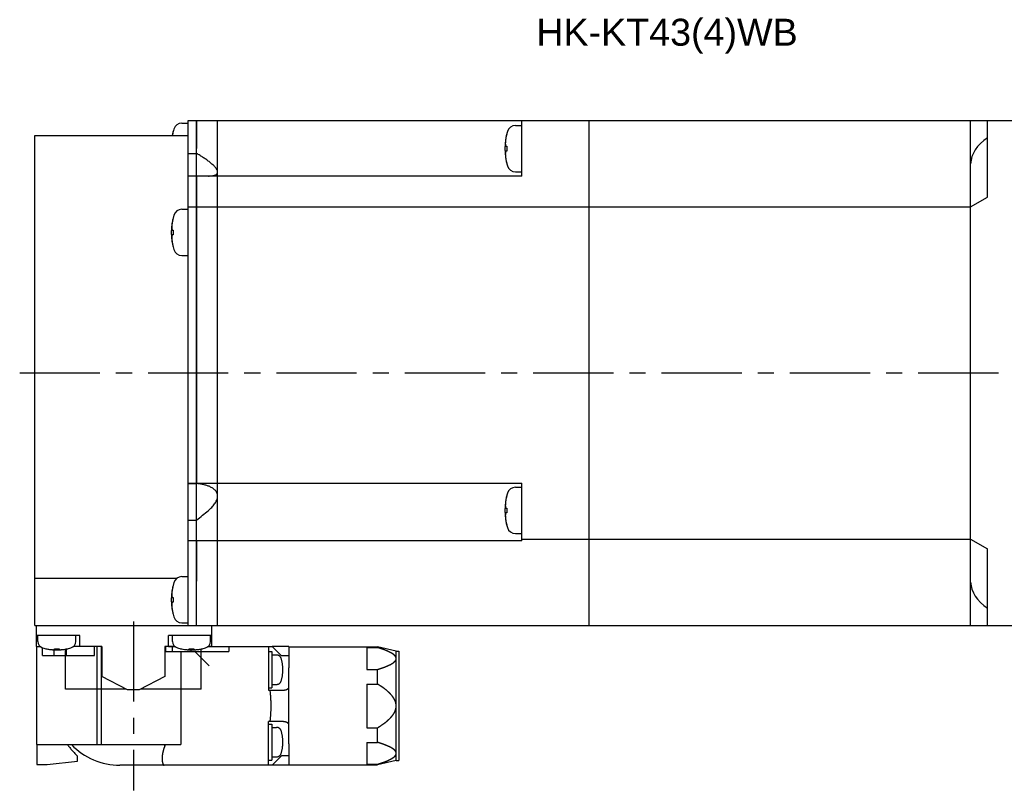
# Model space of a CAD drawing. Header units: millimetres. Extents: x 49 to 413, y 202 to 294.
# Tile 2 of 3: x 156 to 273, y 202 to 294. Entities that reach past the tile are written whole.
import ezdxf

# ---------------------------------------------------------------- set-up
doc = ezdxf.new("R2010")
doc.units = ezdxf.units.MM
doc.linetypes.add('CENTER', pattern=[50.8, 31.75, -6.35, 6.35, -6.35])
doc.linetypes.add('PHANTOM', pattern=[63.5, 31.75, -6.35, 6.35, -6.35, 6.35, -6.35])
for name, color, linetype in [('CTR', 2, 'CENTER'), ('PHANTOM', 3, 'PHANTOM'), ('TEXT', 5, 'Continuous')]:
    doc.layers.add(name, color=color, linetype=linetype)
doc.styles.get("Standard").update_dxf_attribs({"font": 'arial.ttf'})

msp = doc.modelspace()

# ---------------------------------------------------------------- linework, layer by layer
for p, q in [((176.2, 222), (176.2, 282)), ((176.2, 282), (179.7, 282)), ((177.2, 282), (177.2, 278.65)), ((177.2, 222), (177.2, 282)), ((179.7, 227.25), (179.7, 282)), ((179.7, 282), (223.8, 282)), ((215.8, 275.4), (215.8, 282)), ((223.8, 222), (223.8, 282)), ((223.8, 282), (278.1, 282)), ((269.1, 222), (269.1, 282)), ((271.1, 272.9), (271.1, 282)), ((174.42, 280.69), (174.42, 280.67)), ((175.46, 281.69), (176.2, 281.69)), ((215.06, 281.4), (215.8, 281.4)), ((158, 222), (158, 280.2)), ((158, 280.2), (176.2, 280.2)), ((214.02, 280.4), (214.02, 280.37)), ((179.7, 275.4), (179.7, 278.65)), ((213.9, 278.93), (214.02, 278.93)), ((214.02, 278.37), (213.9, 278.37)), ((214.02, 278.93), (214.02, 278.37)), ((176.2, 278.08), (177.2, 278.08)), ((214.02, 276.92), (214.02, 276.9)), ((215.06, 275.9), (215.8, 275.9)), ((179.7, 275.4), (176.2, 275.4)), ((177.2, 275.4), (177.2, 238.92)), ((215.8, 275.4), (179.7, 275.4)), ((269.1, 271.75), (271.1, 272.9)), ((175.46, 271.45), (176.2, 271.45)), ((176.2, 271.75), (269.1, 271.75)), ((174.42, 270.45), (174.42, 270.43)), ((174.3, 268.98), (174.42, 268.98)), ((174.42, 268.98), (174.42, 268.42)), ((174.42, 268.42), (174.3, 268.42)), ((174.42, 266.98), (174.42, 266.95)), ((175.46, 265.95), (176.2, 265.95)), ((176.2, 238.92), (179.7, 238.92)), ((176.2, 238.87), (177.2, 238.87)), ((179.7, 235.67), (179.7, 238.92)), ((179.7, 238.92), (215.8, 238.92)), ((215.8, 232.06), (215.8, 238.92)), ((214.02, 237.42), (214.02, 237.4)), ((215.06, 238.42), (215.8, 238.42)), ((213.9, 235.95), (214.02, 235.95)), ((214.02, 235.39), (213.9, 235.39)), ((214.02, 235.95), (214.02, 235.39)), ((176.2, 234.53), (177.2, 234.53)), ((214.02, 233.94), (214.02, 233.92)), ((215.06, 232.92), (215.8, 232.92)), ((179.7, 232.06), (176.2, 232.06)), ((177.2, 232.06), (177.2, 227.25)), ((215.8, 232.06), (179.7, 232.06)), ((215.8, 232.25), (223.8, 232.25)), ((223.8, 232.25), (269.1, 232.25)), ((269.1, 232.25), (271.1, 231.1)), ((271.1, 222), (271.1, 231.1)), ((158, 227.63), (174.9, 227.63)), ((174.42, 226.81), (174.42, 226.79)), ((175.46, 227.81), (176.2, 227.81)), ((179.7, 222), (179.7, 227.25)), ((174.3, 225.34), (174.42, 225.34)), ((174.42, 224.78), (174.3, 224.78)), ((174.42, 225.34), (174.42, 224.78)), ((174.42, 223.33), (174.42, 223.31)), ((175.46, 222.31), (176.2, 222.31)), ((158, 222), (278.1, 222)), ((158.2, 219.5), (158.2, 222)), ((179, 219.5), (179, 222)), ((163.35, 220.8), (158.2, 220.8)), ((158.35, 220.11), (158.35, 220.8)), ((162.85, 220.11), (162.85, 220.8)), ((163.35, 219.5), (163.35, 220.8)), ((173.85, 219.5), (173.85, 220.8)), ((179, 220.8), (173.85, 220.8)), ((174.35, 220.11), (174.35, 220.8)), ((178.85, 220.11), (178.85, 220.8)), ((158.2, 219.5), (158.63, 219.5)), ((159.3, 219.24), (159.33, 219.24)), ((160.32, 219.15), (160.32, 219.24)), ((160.32, 219.24), (160.88, 219.24)), ((160.88, 219.24), (160.88, 219.15)), ((161.65, 214.45), (161.65, 219.2)), ((161.87, 219.24), (161.9, 219.24)), ((165.95, 219.5), (162.57, 219.5)), ((165.95, 219.5), (165.95, 215.96)), ((173.45, 219.5), (173.45, 215.96)), ((174.63, 219.5), (173.45, 219.5)), ((175.3, 219.24), (175.33, 219.24)), ((176.32, 219.15), (176.32, 219.24)), ((176.32, 219.24), (176.88, 219.24)), ((176.88, 219.24), (176.88, 219.15)), ((177.75, 214.45), (177.75, 219.21)), ((177.87, 219.24), (177.9, 219.24)), ((179, 219.5), (178.57, 219.5)), ((169.01, 214.35), (165.95, 215.96)), ((173.45, 215.96), (170.39, 214.35)), ((168.82, 214.45), (161.65, 214.45)), ((170.39, 214.35), (169.01, 214.35)), ((177.75, 214.45), (170.58, 214.45))]:
    msp.add_line(p, q)
for centre, radius, start, end in [((181.2, 278.94), 7, 163.0422, 169.6373), ((181.2, 278.94), 6.99, 165.7013, 169.6351), ((175.46, 280.69), 1, 90, 163.0422), ((220.8, 278.65), 7, 163.0422, 196.9578), ((215.06, 280.4), 1, 90, 163.0422), ((220.8, 278.65), 6.99, 165.7013, 170.3879), ((220.8, 278.65), 6.99, 189.6121, 194.2987), ((215.06, 276.9), 1, 196.9578, 270), ((175.46, 270.45), 1, 90, 163.0422), ((181.2, 268.7), 7, 163.0422, 196.9578), ((181.2, 268.7), 6.99, 165.7013, 170.3879), ((181.2, 268.7), 6.99, 189.6121, 194.2987), ((175.46, 266.95), 1, 196.9578, 270), ((220.8, 235.67), 7, 163.0422, 196.9578), ((220.8, 235.67), 6.99, 165.7013, 170.3879), ((215.06, 237.42), 1, 90, 163.0422), ((125.48, 299.04), 82.69, 308.719, 309.9705), ((220.8, 235.67), 6.99, 189.6121, 194.2987), ((215.06, 233.92), 1, 196.9578, 270), ((181.2, 225.06), 7, 163.0422, 196.9578), ((175.46, 226.81), 1, 90, 163.0422), ((181.2, 225.06), 6.99, 165.7013, 170.3879), ((181.2, 225.06), 6.99, 189.6121, 194.2987), ((175.46, 223.31), 1, 196.9578, 270), ((159.15, 220.11), 0.8, 180, 253.8086), ((162.05, 220.11), 0.8, 286.1914, 0), ((175.15, 220.11), 0.8, 180, 253.8086), ((178.05, 220.11), 0.8, 286.1914, 0), ((160.6, 225.1), 6, 253.8086, 286.1914), ((160.6, 225.1), 5.99, 257.7714, 263.1989), ((160.6, 225.1), 5.99, 276.8011, 282.2286), ((176.6, 225.1), 6, 253.8086, 286.1914), ((176.6, 225.1), 5.99, 257.7714, 263.1989), ((176.6, 225.1), 5.99, 276.8011, 282.2286)]:
    msp.add_arc(centre, radius, start, end)
for centre, start_param, end_param in [((277.76, 276.75), 2.44777, 3.119119), ((277.76, 227.25), -3.119119, -2.44777)]:
    msp.add_ellipse(centre, major_axis=(8.66, 0), ratio=0.57735, start_param=start_param, end_param=end_param)
for points, knots in [([(213.9, 279.81), (213.9, 279.79), (213.9, 279.76), (213.89, 279.72), (213.89, 279.7), (213.89, 279.69), (213.89, 279.67), (213.88, 279.66), (213.88, 279.65), (213.88, 279.64), (213.88, 279.64), (213.88, 279.63), (213.88, 279.62), (213.88, 279.6), (213.88, 279.58), (213.87, 279.56), (213.87, 279.55), (213.87, 279.55), (213.87, 279.54), (213.87, 279.54), (213.87, 279.53), (213.87, 279.52), (213.87, 279.51), (213.87, 279.49), (213.87, 279.48), (213.87, 279.47), (213.86, 279.46), (213.86, 279.46), (213.86, 279.45), (213.86, 279.44), (213.86, 279.42), (213.86, 279.4), (213.86, 279.39), (213.86, 279.37), (213.86, 279.35), (213.86, 279.31), (213.85, 279.28), (213.85, 279.25)], [0, 0, 0, 0, 0.125, 0.1875, 0.21875, 0.25, 0.28125, 0.3125, 0.328125, 0.335938, 0.34375, 0.359375, 0.375, 0.40625, 0.4375, 0.46875, 0.484375, 0.492188, 0.5, 0.507812, 0.515625, 0.53125, 0.5625, 0.59375, 0.625, 0.640625, 0.65625, 0.664062, 0.671875, 0.6875, 0.71875, 0.75, 0.78125, 0.8125, 0.84375, 0.875, 1, 1, 1, 1]), ([(213.85, 279.25), (213.85, 279.24), (213.85, 279.22), (213.86, 279.2), (213.86, 279.18), (213.86, 279.17), (213.86, 279.16), (213.86, 279.16), (213.86, 279.15), (213.86, 279.15), (213.86, 279.14), (213.86, 279.14), (213.86, 279.13), (213.87, 279.12), (213.87, 279.11), (213.87, 279.1), (213.87, 279.09), (213.87, 279.09), (213.87, 279.08), (213.87, 279.07), (213.87, 279.07), (213.88, 279.06), (213.88, 279.05), (213.88, 279.05), (213.88, 279.04), (213.88, 279.04), (213.88, 279.03), (213.88, 279.03), (213.88, 279.01), (213.89, 278.99), (213.9, 278.96), (213.9, 278.94), (213.9, 278.93)], [0, 0, 0, 0, 0.125, 0.1875, 0.25, 0.28125, 0.3125, 0.328125, 0.335938, 0.34375, 0.359375, 0.375, 0.40625, 0.4375, 0.46875, 0.484375, 0.5, 0.515625, 0.53125, 0.5625, 0.59375, 0.625, 0.640625, 0.65625, 0.664062, 0.671875, 0.6875, 0.71875, 0.75, 0.8125, 0.875, 1, 1, 1, 1]), ([(213.9, 278.37), (213.9, 278.35), (213.9, 278.33), (213.89, 278.31), (213.89, 278.3), (213.89, 278.28), (213.88, 278.28), (213.88, 278.27), (213.88, 278.27), (213.88, 278.26), (213.88, 278.26), (213.88, 278.25), (213.88, 278.24), (213.88, 278.23), (213.87, 278.22), (213.87, 278.21), (213.87, 278.21), (213.87, 278.2), (213.87, 278.2), (213.87, 278.19), (213.87, 278.18), (213.87, 278.17), (213.87, 278.17), (213.86, 278.16), (213.86, 278.16), (213.86, 278.16), (213.86, 278.15), (213.86, 278.14), (213.86, 278.13), (213.86, 278.11), (213.86, 278.08), (213.85, 278.06), (213.85, 278.04)], [0, 0, 0, 0, 0.125, 0.1875, 0.25, 0.28125, 0.3125, 0.328125, 0.335938, 0.34375, 0.359375, 0.375, 0.40625, 0.4375, 0.46875, 0.484375, 0.5, 0.515625, 0.53125, 0.5625, 0.59375, 0.625, 0.640625, 0.65625, 0.664062, 0.671875, 0.6875, 0.71875, 0.75, 0.8125, 0.875, 1, 1, 1, 1]), ([(179.7, 275.87), (179.7, 275.92), (179.69, 275.99), (179.65, 276.08), (179.61, 276.18), (179.53, 276.31), (179.41, 276.45), (179.27, 276.6), (179.11, 276.75), (178.95, 276.89), (178.71, 277.09), (178.4, 277.32), (178.01, 277.58), (177.61, 277.84), (177.34, 278), (177.2, 278.08)], [0, 0, 0, 0, 0.03949, 0.061506, 0.085061, 0.136424, 0.192608, 0.252481, 0.315092, 0.379735, 0.445893, 0.581335, 0.719491, 0.859263, 1, 1, 1, 1]), ([(213.85, 278.04), (213.85, 278.02), (213.85, 277.99), (213.86, 277.95), (213.86, 277.93), (213.86, 277.91), (213.86, 277.9), (213.86, 277.89), (213.86, 277.88), (213.86, 277.87), (213.86, 277.86), (213.86, 277.86), (213.86, 277.84), (213.86, 277.83), (213.87, 277.81), (213.87, 277.79), (213.87, 277.78), (213.87, 277.77), (213.87, 277.77), (213.87, 277.76), (213.87, 277.76), (213.87, 277.75), (213.87, 277.74), (213.87, 277.72), (213.88, 277.71), (213.88, 277.7), (213.88, 277.69), (213.88, 277.69), (213.88, 277.68), (213.88, 277.67), (213.88, 277.65), (213.88, 277.63), (213.89, 277.61), (213.89, 277.59), (213.89, 277.57), (213.9, 277.53), (213.9, 277.5), (213.9, 277.48)], [0, 0, 0, 0, 0.125, 0.1875, 0.21875, 0.25, 0.28125, 0.3125, 0.328125, 0.335938, 0.34375, 0.359375, 0.375, 0.40625, 0.4375, 0.46875, 0.484375, 0.492188, 0.5, 0.507812, 0.515625, 0.53125, 0.5625, 0.59375, 0.625, 0.640625, 0.65625, 0.664062, 0.671875, 0.6875, 0.71875, 0.75, 0.78125, 0.8125, 0.84375, 0.875, 1, 1, 1, 1]), ([(178.6, 275.4), (178.66, 275.4), (178.8, 275.4), (178.99, 275.41), (179.17, 275.44), (179.34, 275.48), (179.46, 275.53), (179.55, 275.59), (179.6, 275.63), (179.64, 275.68), (179.68, 275.74), (179.7, 275.81), (179.7, 275.85), (179.7, 275.87)], [0, 0, 0, 0, 0.154494, 0.302375, 0.442209, 0.572323, 0.691128, 0.746176, 0.798541, 0.848843, 0.898164, 0.947996, 1, 1, 1, 1]), ([(174.3, 269.87), (174.3, 269.85), (174.3, 269.82), (174.29, 269.78), (174.29, 269.76), (174.29, 269.75), (174.29, 269.73), (174.28, 269.72), (174.28, 269.71), (174.28, 269.7), (174.28, 269.7), (174.28, 269.69), (174.28, 269.68), (174.28, 269.66), (174.28, 269.64), (174.27, 269.62), (174.27, 269.61), (174.27, 269.61), (174.27, 269.6), (174.27, 269.6), (174.27, 269.59), (174.27, 269.58), (174.27, 269.57), (174.27, 269.55), (174.27, 269.54), (174.27, 269.53), (174.26, 269.52), (174.26, 269.52), (174.26, 269.51), (174.26, 269.5), (174.26, 269.48), (174.26, 269.46), (174.26, 269.44), (174.26, 269.42), (174.26, 269.41), (174.26, 269.37), (174.25, 269.33), (174.25, 269.31)], [0, 0, 0, 0, 0.125, 0.1875, 0.21875, 0.25, 0.28125, 0.3125, 0.328125, 0.335938, 0.34375, 0.359375, 0.375, 0.40625, 0.4375, 0.46875, 0.484375, 0.492188, 0.5, 0.507812, 0.515625, 0.53125, 0.5625, 0.59375, 0.625, 0.640625, 0.65625, 0.664062, 0.671875, 0.6875, 0.71875, 0.75, 0.78125, 0.8125, 0.84375, 0.875, 1, 1, 1, 1]), ([(174.25, 269.31), (174.25, 269.3), (174.25, 269.28), (174.26, 269.25), (174.26, 269.24), (174.26, 269.23), (174.26, 269.22), (174.26, 269.21), (174.26, 269.21), (174.26, 269.21), (174.26, 269.2), (174.26, 269.2), (174.26, 269.19), (174.27, 269.17), (174.27, 269.17), (174.27, 269.16), (174.27, 269.15), (174.27, 269.15), (174.27, 269.14), (174.27, 269.13), (174.27, 269.12), (174.28, 269.12), (174.28, 269.11), (174.28, 269.11), (174.28, 269.1), (174.28, 269.1), (174.28, 269.09), (174.28, 269.08), (174.28, 269.07), (174.29, 269.05), (174.3, 269.02), (174.3, 269), (174.3, 268.98)], [0, 0, 0, 0, 0.125, 0.1875, 0.25, 0.28125, 0.3125, 0.328125, 0.335938, 0.34375, 0.359375, 0.375, 0.40625, 0.4375, 0.46875, 0.484375, 0.5, 0.515625, 0.53125, 0.5625, 0.59375, 0.625, 0.640625, 0.65625, 0.664062, 0.671875, 0.6875, 0.71875, 0.75, 0.8125, 0.875, 1, 1, 1, 1]), ([(174.3, 268.42), (174.3, 268.41), (174.3, 268.39), (174.29, 268.37), (174.29, 268.36), (174.29, 268.34), (174.28, 268.34), (174.28, 268.33), (174.28, 268.33), (174.28, 268.32), (174.28, 268.32), (174.28, 268.31), (174.28, 268.3), (174.28, 268.29), (174.27, 268.28), (174.27, 268.27), (174.27, 268.27), (174.27, 268.26), (174.27, 268.26), (174.27, 268.25), (174.27, 268.24), (174.27, 268.23), (174.27, 268.23), (174.26, 268.22), (174.26, 268.22), (174.26, 268.22), (174.26, 268.21), (174.26, 268.2), (174.26, 268.19), (174.26, 268.17), (174.26, 268.14), (174.25, 268.11), (174.25, 268.1)], [0, 0, 0, 0, 0.125, 0.1875, 0.25, 0.28125, 0.3125, 0.328125, 0.335938, 0.34375, 0.359375, 0.375, 0.40625, 0.4375, 0.46875, 0.484375, 0.5, 0.515625, 0.53125, 0.5625, 0.59375, 0.625, 0.640625, 0.65625, 0.664062, 0.671875, 0.6875, 0.71875, 0.75, 0.8125, 0.875, 1, 1, 1, 1]), ([(174.25, 268.1), (174.25, 268.08), (174.25, 268.05), (174.26, 268.01), (174.26, 267.99), (174.26, 267.97), (174.26, 267.96), (174.26, 267.94), (174.26, 267.94), (174.26, 267.93), (174.26, 267.92), (174.26, 267.92), (174.26, 267.9), (174.26, 267.89), (174.27, 267.87), (174.27, 267.85), (174.27, 267.84), (174.27, 267.83), (174.27, 267.83), (174.27, 267.82), (174.27, 267.82), (174.27, 267.81), (174.27, 267.8), (174.27, 267.78), (174.28, 267.77), (174.28, 267.76), (174.28, 267.75), (174.28, 267.74), (174.28, 267.74), (174.28, 267.73), (174.28, 267.71), (174.28, 267.69), (174.29, 267.67), (174.29, 267.65), (174.29, 267.63), (174.3, 267.59), (174.3, 267.56), (174.3, 267.54)], [0, 0, 0, 0, 0.125, 0.1875, 0.21875, 0.25, 0.28125, 0.3125, 0.328125, 0.335938, 0.34375, 0.359375, 0.375, 0.40625, 0.4375, 0.46875, 0.484375, 0.492188, 0.5, 0.507812, 0.515625, 0.53125, 0.5625, 0.59375, 0.625, 0.640625, 0.65625, 0.664062, 0.671875, 0.6875, 0.71875, 0.75, 0.78125, 0.8125, 0.84375, 0.875, 1, 1, 1, 1]), ([(179.7, 237.37), (179.7, 237.44), (179.69, 237.57), (179.63, 237.76), (179.53, 237.92), (179.41, 238.07), (179.27, 238.2), (179.12, 238.31), (178.95, 238.41), (178.71, 238.53), (178.4, 238.64), (178.01, 238.75), (177.61, 238.82), (177.34, 238.86), (177.2, 238.87)], [0, 0, 0, 0, 0.063563, 0.124883, 0.184954, 0.244648, 0.304534, 0.364902, 0.425885, 0.487514, 0.61258, 0.739897, 0.869128, 1, 1, 1, 1]), ([(178.6, 235.67), (178.74, 235.79), (178.94, 235.97), (179.18, 236.23), (179.35, 236.44), (179.49, 236.66), (179.6, 236.89), (179.68, 237.13), (179.7, 237.29), (179.7, 237.37)], [0, 0, 0, 0, 0.259735, 0.38902, 0.517285, 0.643751, 0.767271, 0.886414, 1, 1, 1, 1]), ([(213.9, 236.84), (213.9, 236.82), (213.9, 236.79), (213.89, 236.75), (213.89, 236.73), (213.89, 236.71), (213.89, 236.7), (213.88, 236.69), (213.88, 236.68), (213.88, 236.67), (213.88, 236.66), (213.88, 236.66), (213.88, 236.64), (213.88, 236.63), (213.88, 236.61), (213.87, 236.59), (213.87, 236.58), (213.87, 236.57), (213.87, 236.57), (213.87, 236.56), (213.87, 236.56), (213.87, 236.55), (213.87, 236.54), (213.87, 236.52), (213.87, 236.51), (213.87, 236.5), (213.86, 236.49), (213.86, 236.49), (213.86, 236.48), (213.86, 236.47), (213.86, 236.45), (213.86, 236.43), (213.86, 236.41), (213.86, 236.39), (213.86, 236.37), (213.86, 236.33), (213.85, 236.3), (213.85, 236.28)], [0, 0, 0, 0, 0.125, 0.1875, 0.21875, 0.25, 0.28125, 0.3125, 0.328125, 0.335938, 0.34375, 0.359375, 0.375, 0.40625, 0.4375, 0.46875, 0.484375, 0.492188, 0.5, 0.507812, 0.515625, 0.53125, 0.5625, 0.59375, 0.625, 0.640625, 0.65625, 0.664062, 0.671875, 0.6875, 0.71875, 0.75, 0.78125, 0.8125, 0.84375, 0.875, 1, 1, 1, 1]), ([(213.85, 236.28), (213.85, 236.26), (213.85, 236.25), (213.86, 236.22), (213.86, 236.21), (213.86, 236.19), (213.86, 236.19), (213.86, 236.18), (213.86, 236.18), (213.86, 236.17), (213.86, 236.17), (213.86, 236.16), (213.86, 236.15), (213.87, 236.14), (213.87, 236.13), (213.87, 236.13), (213.87, 236.12), (213.87, 236.11), (213.87, 236.11), (213.87, 236.1), (213.87, 236.09), (213.88, 236.08), (213.88, 236.08), (213.88, 236.07), (213.88, 236.07), (213.88, 236.07), (213.88, 236.06), (213.88, 236.05), (213.88, 236.04), (213.89, 236.02), (213.9, 235.99), (213.9, 235.97), (213.9, 235.95)], [0, 0, 0, 0, 0.125, 0.1875, 0.25, 0.28125, 0.3125, 0.328125, 0.335938, 0.34375, 0.359375, 0.375, 0.40625, 0.4375, 0.46875, 0.484375, 0.5, 0.515625, 0.53125, 0.5625, 0.59375, 0.625, 0.640625, 0.65625, 0.664062, 0.671875, 0.6875, 0.71875, 0.75, 0.8125, 0.875, 1, 1, 1, 1]), ([(213.9, 235.39), (213.9, 235.38), (213.9, 235.36), (213.89, 235.34), (213.89, 235.32), (213.89, 235.31), (213.88, 235.3), (213.88, 235.3), (213.88, 235.29), (213.88, 235.29), (213.88, 235.29), (213.88, 235.28), (213.88, 235.27), (213.88, 235.26), (213.87, 235.25), (213.87, 235.24), (213.87, 235.23), (213.87, 235.23), (213.87, 235.22), (213.87, 235.22), (213.87, 235.21), (213.87, 235.2), (213.87, 235.19), (213.86, 235.19), (213.86, 235.19), (213.86, 235.18), (213.86, 235.18), (213.86, 235.17), (213.86, 235.15), (213.86, 235.13), (213.86, 235.1), (213.85, 235.08), (213.85, 235.07)], [0, 0, 0, 0, 0.125, 0.1875, 0.25, 0.28125, 0.3125, 0.328125, 0.335938, 0.34375, 0.359375, 0.375, 0.40625, 0.4375, 0.46875, 0.484375, 0.5, 0.515625, 0.53125, 0.5625, 0.59375, 0.625, 0.640625, 0.65625, 0.664062, 0.671875, 0.6875, 0.71875, 0.75, 0.8125, 0.875, 1, 1, 1, 1]), ([(213.85, 235.07), (213.85, 235.05), (213.85, 235.01), (213.86, 234.98), (213.86, 234.96), (213.86, 234.94), (213.86, 234.93), (213.86, 234.91), (213.86, 234.9), (213.86, 234.9), (213.86, 234.89), (213.86, 234.88), (213.86, 234.87), (213.86, 234.85), (213.87, 234.83), (213.87, 234.82), (213.87, 234.81), (213.87, 234.8), (213.87, 234.79), (213.87, 234.79), (213.87, 234.79), (213.87, 234.78), (213.87, 234.76), (213.87, 234.75), (213.88, 234.73), (213.88, 234.72), (213.88, 234.72), (213.88, 234.71), (213.88, 234.71), (213.88, 234.69), (213.88, 234.68), (213.88, 234.66), (213.89, 234.64), (213.89, 234.62), (213.89, 234.6), (213.9, 234.56), (213.9, 234.53), (213.9, 234.5)], [0, 0, 0, 0, 0.125, 0.1875, 0.21875, 0.25, 0.28125, 0.3125, 0.328125, 0.335938, 0.34375, 0.359375, 0.375, 0.40625, 0.4375, 0.46875, 0.484375, 0.492188, 0.5, 0.507812, 0.515625, 0.53125, 0.5625, 0.59375, 0.625, 0.640625, 0.65625, 0.664062, 0.671875, 0.6875, 0.71875, 0.75, 0.78125, 0.8125, 0.84375, 0.875, 1, 1, 1, 1]), ([(174.3, 226.23), (174.3, 226.21), (174.3, 226.17), (174.29, 226.14), (174.29, 226.12), (174.29, 226.1), (174.29, 226.09), (174.28, 226.07), (174.28, 226.06), (174.28, 226.06), (174.28, 226.05), (174.28, 226.04), (174.28, 226.03), (174.28, 226.01), (174.28, 225.99), (174.27, 225.98), (174.27, 225.97), (174.27, 225.96), (174.27, 225.95), (174.27, 225.95), (174.27, 225.95), (174.27, 225.94), (174.27, 225.92), (174.27, 225.91), (174.27, 225.89), (174.27, 225.88), (174.26, 225.88), (174.26, 225.87), (174.26, 225.87), (174.26, 225.85), (174.26, 225.84), (174.26, 225.82), (174.26, 225.8), (174.26, 225.78), (174.26, 225.76), (174.26, 225.72), (174.25, 225.69), (174.25, 225.66)], [0, 0, 0, 0, 0.125, 0.1875, 0.21875, 0.25, 0.28125, 0.3125, 0.328125, 0.335938, 0.34375, 0.359375, 0.375, 0.40625, 0.4375, 0.46875, 0.484375, 0.492188, 0.5, 0.507812, 0.515625, 0.53125, 0.5625, 0.59375, 0.625, 0.640625, 0.65625, 0.664062, 0.671875, 0.6875, 0.71875, 0.75, 0.78125, 0.8125, 0.84375, 0.875, 1, 1, 1, 1]), ([(174.25, 225.66), (174.25, 225.65), (174.25, 225.63), (174.26, 225.61), (174.26, 225.59), (174.26, 225.58), (174.26, 225.57), (174.26, 225.57), (174.26, 225.57), (174.26, 225.56), (174.26, 225.56), (174.26, 225.55), (174.26, 225.54), (174.27, 225.53), (174.27, 225.52), (174.27, 225.51), (174.27, 225.51), (174.27, 225.5), (174.27, 225.5), (174.27, 225.49), (174.27, 225.48), (174.28, 225.47), (174.28, 225.47), (174.28, 225.46), (174.28, 225.46), (174.28, 225.45), (174.28, 225.45), (174.28, 225.44), (174.28, 225.42), (174.29, 225.4), (174.3, 225.38), (174.3, 225.35), (174.3, 225.34)], [0, 0, 0, 0, 0.125, 0.1875, 0.25, 0.28125, 0.3125, 0.328125, 0.335938, 0.34375, 0.359375, 0.375, 0.40625, 0.4375, 0.46875, 0.484375, 0.5, 0.515625, 0.53125, 0.5625, 0.59375, 0.625, 0.640625, 0.65625, 0.664062, 0.671875, 0.6875, 0.71875, 0.75, 0.8125, 0.875, 1, 1, 1, 1]), ([(174.3, 224.78), (174.3, 224.77), (174.3, 224.75), (174.29, 224.72), (174.29, 224.71), (174.29, 224.7), (174.28, 224.69), (174.28, 224.68), (174.28, 224.68), (174.28, 224.68), (174.28, 224.67), (174.28, 224.67), (174.28, 224.66), (174.28, 224.64), (174.27, 224.63), (174.27, 224.63), (174.27, 224.62), (174.27, 224.62), (174.27, 224.61), (174.27, 224.6), (174.27, 224.59), (174.27, 224.59), (174.27, 224.58), (174.26, 224.58), (174.26, 224.57), (174.26, 224.57), (174.26, 224.56), (174.26, 224.55), (174.26, 224.54), (174.26, 224.52), (174.26, 224.49), (174.25, 224.47), (174.25, 224.45)], [0, 0, 0, 0, 0.125, 0.1875, 0.25, 0.28125, 0.3125, 0.328125, 0.335938, 0.34375, 0.359375, 0.375, 0.40625, 0.4375, 0.46875, 0.484375, 0.5, 0.515625, 0.53125, 0.5625, 0.59375, 0.625, 0.640625, 0.65625, 0.664062, 0.671875, 0.6875, 0.71875, 0.75, 0.8125, 0.875, 1, 1, 1, 1]), ([(174.25, 224.45), (174.25, 224.43), (174.25, 224.4), (174.26, 224.36), (174.26, 224.34), (174.26, 224.33), (174.26, 224.31), (174.26, 224.3), (174.26, 224.29), (174.26, 224.28), (174.26, 224.28), (174.26, 224.27), (174.26, 224.26), (174.26, 224.24), (174.27, 224.22), (174.27, 224.2), (174.27, 224.19), (174.27, 224.19), (174.27, 224.18), (174.27, 224.18), (174.27, 224.17), (174.27, 224.16), (174.27, 224.15), (174.27, 224.13), (174.28, 224.12), (174.28, 224.11), (174.28, 224.1), (174.28, 224.1), (174.28, 224.09), (174.28, 224.08), (174.28, 224.06), (174.28, 224.04), (174.29, 224.03), (174.29, 224.01), (174.29, 223.99), (174.3, 223.95), (174.3, 223.92), (174.3, 223.89)], [0, 0, 0, 0, 0.125, 0.1875, 0.21875, 0.25, 0.28125, 0.3125, 0.328125, 0.335938, 0.34375, 0.359375, 0.375, 0.40625, 0.4375, 0.46875, 0.484375, 0.492188, 0.5, 0.507812, 0.515625, 0.53125, 0.5625, 0.59375, 0.625, 0.640625, 0.65625, 0.664062, 0.671875, 0.6875, 0.71875, 0.75, 0.78125, 0.8125, 0.84375, 0.875, 1, 1, 1, 1]), ([(159.89, 219.15), (159.89, 219.15), (159.9, 219.15), (159.91, 219.15), (159.92, 219.15), (159.92, 219.15), (159.92, 219.15), (159.93, 219.15), (159.93, 219.15), (159.93, 219.14), (159.94, 219.14), (159.95, 219.14), (159.96, 219.14), (159.97, 219.14), (159.98, 219.14), (159.98, 219.14), (159.98, 219.14), (159.99, 219.14), (159.99, 219.14), (160, 219.14), (160, 219.14), (160.01, 219.14), (160.01, 219.14), (160.01, 219.14), (160.02, 219.14), (160.02, 219.14), (160.02, 219.14), (160.03, 219.14), (160.04, 219.14), (160.05, 219.14), (160.06, 219.14), (160.06, 219.14), (160.07, 219.14), (160.07, 219.14), (160.07, 219.14), (160.08, 219.14), (160.08, 219.14), (160.09, 219.13), (160.1, 219.13), (160.1, 219.13), (160.1, 219.13), (160.11, 219.13), (160.11, 219.13), (160.12, 219.13), (160.12, 219.13), (160.13, 219.13), (160.15, 219.13), (160.16, 219.13), (160.16, 219.13)], [0, 0, 0, 0, 0.0625, 0.09375, 0.125, 0.140625, 0.15625, 0.164062, 0.171875, 0.1875, 0.21875, 0.25, 0.28125, 0.3125, 0.328125, 0.335938, 0.34375, 0.359375, 0.375, 0.40625, 0.4375, 0.46875, 0.484375, 0.492188, 0.5, 0.507812, 0.515625, 0.53125, 0.5625, 0.59375, 0.625, 0.640625, 0.65625, 0.664062, 0.671875, 0.6875, 0.71875, 0.75, 0.78125, 0.8125, 0.828125, 0.835938, 0.84375, 0.859375, 0.875, 0.90625, 0.9375, 1, 1, 1, 1]), ([(160.16, 219.13), (160.17, 219.13), (160.17, 219.13), (160.18, 219.13), (160.18, 219.13), (160.18, 219.13), (160.19, 219.13), (160.19, 219.13), (160.2, 219.13), (160.21, 219.13), (160.21, 219.14), (160.21, 219.14), (160.22, 219.14), (160.22, 219.14), (160.22, 219.14), (160.23, 219.14), (160.23, 219.14), (160.23, 219.14), (160.24, 219.14), (160.24, 219.14), (160.24, 219.14), (160.25, 219.14), (160.25, 219.14), (160.26, 219.14), (160.26, 219.14), (160.27, 219.14), (160.27, 219.14), (160.27, 219.14), (160.28, 219.14), (160.28, 219.14), (160.28, 219.14), (160.29, 219.14), (160.29, 219.14), (160.29, 219.14), (160.3, 219.15), (160.31, 219.15), (160.32, 219.15), (160.32, 219.15)], [0, 0, 0, 0, 0.0625, 0.125, 0.15625, 0.171875, 0.1875, 0.21875, 0.25, 0.28125, 0.3125, 0.328125, 0.34375, 0.375, 0.40625, 0.4375, 0.46875, 0.484375, 0.5, 0.515625, 0.53125, 0.5625, 0.59375, 0.625, 0.65625, 0.671875, 0.6875, 0.71875, 0.75, 0.78125, 0.8125, 0.828125, 0.84375, 0.859375, 0.875, 0.9375, 1, 1, 1, 1]), ([(160.88, 219.15), (160.88, 219.15), (160.89, 219.15), (160.89, 219.15), (160.9, 219.15), (160.9, 219.15), (160.91, 219.14), (160.91, 219.14), (160.92, 219.14), (160.92, 219.14), (160.93, 219.14), (160.93, 219.14), (160.93, 219.14), (160.94, 219.14), (160.94, 219.14), (160.94, 219.14), (160.95, 219.14), (160.95, 219.14), (160.95, 219.14), (160.96, 219.14), (160.96, 219.14), (160.96, 219.14), (160.97, 219.14), (160.98, 219.14), (160.98, 219.14), (160.98, 219.14), (160.99, 219.14), (160.99, 219.14), (160.99, 219.13), (161, 219.13), (161, 219.13), (161, 219.13), (161.01, 219.13), (161.01, 219.13), (161.02, 219.13), (161.02, 219.13), (161.03, 219.13), (161.04, 219.13)], [0, 0, 0, 0, 0.0625, 0.125, 0.15625, 0.171875, 0.1875, 0.21875, 0.25, 0.28125, 0.3125, 0.328125, 0.34375, 0.375, 0.40625, 0.4375, 0.46875, 0.484375, 0.5, 0.515625, 0.53125, 0.5625, 0.59375, 0.625, 0.65625, 0.671875, 0.6875, 0.71875, 0.75, 0.78125, 0.8125, 0.828125, 0.84375, 0.859375, 0.875, 0.9375, 1, 1, 1, 1]), ([(161.04, 219.13), (161.04, 219.13), (161.05, 219.13), (161.06, 219.13), (161.06, 219.13), (161.07, 219.13), (161.07, 219.13), (161.07, 219.13), (161.08, 219.13), (161.08, 219.13), (161.09, 219.13), (161.1, 219.13), (161.11, 219.13), (161.12, 219.14), (161.12, 219.14), (161.13, 219.14), (161.13, 219.14), (161.13, 219.14), (161.14, 219.14), (161.14, 219.14), (161.15, 219.14), (161.16, 219.14), (161.16, 219.14), (161.16, 219.14), (161.16, 219.14), (161.17, 219.14), (161.17, 219.14), (161.18, 219.14), (161.18, 219.14), (161.19, 219.14), (161.2, 219.14), (161.21, 219.14), (161.21, 219.14), (161.22, 219.14), (161.22, 219.14), (161.22, 219.14), (161.23, 219.14), (161.24, 219.14), (161.24, 219.14), (161.25, 219.14), (161.25, 219.14), (161.25, 219.14), (161.26, 219.14), (161.26, 219.14), (161.27, 219.15), (161.28, 219.15), (161.29, 219.15), (161.3, 219.15), (161.31, 219.15)], [0, 0, 0, 0, 0.0625, 0.09375, 0.125, 0.140625, 0.15625, 0.164062, 0.171875, 0.1875, 0.21875, 0.25, 0.28125, 0.3125, 0.328125, 0.335938, 0.34375, 0.359375, 0.375, 0.40625, 0.4375, 0.46875, 0.484375, 0.492188, 0.5, 0.507812, 0.515625, 0.53125, 0.5625, 0.59375, 0.625, 0.640625, 0.65625, 0.664062, 0.671875, 0.6875, 0.71875, 0.75, 0.78125, 0.8125, 0.828125, 0.835938, 0.84375, 0.859375, 0.875, 0.90625, 0.9375, 1, 1, 1, 1]), ([(175.89, 219.15), (175.89, 219.15), (175.9, 219.15), (175.91, 219.15), (175.92, 219.15), (175.92, 219.15), (175.92, 219.15), (175.93, 219.15), (175.93, 219.15), (175.93, 219.14), (175.94, 219.14), (175.95, 219.14), (175.96, 219.14), (175.97, 219.14), (175.98, 219.14), (175.98, 219.14), (175.98, 219.14), (175.99, 219.14), (175.99, 219.14), (176, 219.14), (176, 219.14), (176.01, 219.14), (176.01, 219.14), (176.01, 219.14), (176.02, 219.14), (176.02, 219.14), (176.02, 219.14), (176.03, 219.14), (176.04, 219.14), (176.05, 219.14), (176.06, 219.14), (176.06, 219.14), (176.07, 219.14), (176.07, 219.14), (176.07, 219.14), (176.08, 219.14), (176.08, 219.14), (176.09, 219.13), (176.1, 219.13), (176.1, 219.13), (176.1, 219.13), (176.11, 219.13), (176.11, 219.13), (176.12, 219.13), (176.12, 219.13), (176.13, 219.13), (176.15, 219.13), (176.16, 219.13), (176.16, 219.13)], [0, 0, 0, 0, 0.0625, 0.09375, 0.125, 0.140625, 0.15625, 0.164062, 0.171875, 0.1875, 0.21875, 0.25, 0.28125, 0.3125, 0.328125, 0.335938, 0.34375, 0.359375, 0.375, 0.40625, 0.4375, 0.46875, 0.484375, 0.492188, 0.5, 0.507812, 0.515625, 0.53125, 0.5625, 0.59375, 0.625, 0.640625, 0.65625, 0.664062, 0.671875, 0.6875, 0.71875, 0.75, 0.78125, 0.8125, 0.828125, 0.835938, 0.84375, 0.859375, 0.875, 0.90625, 0.9375, 1, 1, 1, 1]), ([(176.16, 219.13), (176.17, 219.13), (176.17, 219.13), (176.18, 219.13), (176.18, 219.13), (176.18, 219.13), (176.19, 219.13), (176.19, 219.13), (176.2, 219.13), (176.21, 219.13), (176.21, 219.14), (176.21, 219.14), (176.22, 219.14), (176.22, 219.14), (176.22, 219.14), (176.23, 219.14), (176.23, 219.14), (176.23, 219.14), (176.24, 219.14), (176.24, 219.14), (176.24, 219.14), (176.25, 219.14), (176.25, 219.14), (176.26, 219.14), (176.26, 219.14), (176.27, 219.14), (176.27, 219.14), (176.27, 219.14), (176.28, 219.14), (176.28, 219.14), (176.28, 219.14), (176.29, 219.14), (176.29, 219.14), (176.29, 219.14), (176.3, 219.15), (176.31, 219.15), (176.32, 219.15), (176.32, 219.15)], [0, 0, 0, 0, 0.0625, 0.125, 0.15625, 0.171875, 0.1875, 0.21875, 0.25, 0.28125, 0.3125, 0.328125, 0.34375, 0.375, 0.40625, 0.4375, 0.46875, 0.484375, 0.5, 0.515625, 0.53125, 0.5625, 0.59375, 0.625, 0.65625, 0.671875, 0.6875, 0.71875, 0.75, 0.78125, 0.8125, 0.828125, 0.84375, 0.859375, 0.875, 0.9375, 1, 1, 1, 1]), ([(176.88, 219.15), (176.88, 219.15), (176.89, 219.15), (176.89, 219.15), (176.9, 219.15), (176.9, 219.15), (176.91, 219.14), (176.91, 219.14), (176.92, 219.14), (176.92, 219.14), (176.93, 219.14), (176.93, 219.14), (176.93, 219.14), (176.94, 219.14), (176.94, 219.14), (176.94, 219.14), (176.95, 219.14), (176.95, 219.14), (176.95, 219.14), (176.96, 219.14), (176.96, 219.14), (176.96, 219.14), (176.97, 219.14), (176.98, 219.14), (176.98, 219.14), (176.98, 219.14), (176.99, 219.14), (176.99, 219.14), (176.99, 219.13), (177, 219.13), (177, 219.13), (177, 219.13), (177.01, 219.13), (177.01, 219.13), (177.02, 219.13), (177.02, 219.13), (177.03, 219.13), (177.04, 219.13)], [0, 0, 0, 0, 0.0625, 0.125, 0.15625, 0.171875, 0.1875, 0.21875, 0.25, 0.28125, 0.3125, 0.328125, 0.34375, 0.375, 0.40625, 0.4375, 0.46875, 0.484375, 0.5, 0.515625, 0.53125, 0.5625, 0.59375, 0.625, 0.65625, 0.671875, 0.6875, 0.71875, 0.75, 0.78125, 0.8125, 0.828125, 0.84375, 0.859375, 0.875, 0.9375, 1, 1, 1, 1]), ([(177.04, 219.13), (177.04, 219.13), (177.05, 219.13), (177.06, 219.13), (177.06, 219.13), (177.07, 219.13), (177.07, 219.13), (177.07, 219.13), (177.08, 219.13), (177.08, 219.13), (177.09, 219.13), (177.1, 219.13), (177.11, 219.13), (177.12, 219.14), (177.12, 219.14), (177.13, 219.14), (177.13, 219.14), (177.13, 219.14), (177.14, 219.14), (177.14, 219.14), (177.15, 219.14), (177.16, 219.14), (177.16, 219.14), (177.16, 219.14), (177.16, 219.14), (177.17, 219.14), (177.17, 219.14), (177.18, 219.14), (177.18, 219.14), (177.19, 219.14), (177.2, 219.14), (177.21, 219.14), (177.21, 219.14), (177.22, 219.14), (177.22, 219.14), (177.22, 219.14), (177.23, 219.14), (177.24, 219.14), (177.24, 219.14), (177.25, 219.14), (177.25, 219.14), (177.25, 219.14), (177.26, 219.14), (177.26, 219.14), (177.27, 219.15), (177.28, 219.15), (177.29, 219.15), (177.3, 219.15), (177.31, 219.15)], [0, 0, 0, 0, 0.0625, 0.09375, 0.125, 0.140625, 0.15625, 0.164062, 0.171875, 0.1875, 0.21875, 0.25, 0.28125, 0.3125, 0.328125, 0.335938, 0.34375, 0.359375, 0.375, 0.40625, 0.4375, 0.46875, 0.484375, 0.492188, 0.5, 0.507812, 0.515625, 0.53125, 0.5625, 0.59375, 0.625, 0.640625, 0.65625, 0.664062, 0.671875, 0.6875, 0.71875, 0.75, 0.78125, 0.8125, 0.828125, 0.835938, 0.84375, 0.859375, 0.875, 0.90625, 0.9375, 1, 1, 1, 1])]:
    msp.add_open_spline(points, degree=3, knots=knots)
at = {"layer": 'CTR', "ltscale": 0.3}
for p, q in [((156.2, 252), (309.9, 252)), ((169.7, 222.48), (169.7, 202.42))]:
    msp.add_line(p, q, dxfattribs=at)
at = {"layer": 'PHANTOM'}
for p, q in [((158.25, 207.85), (158.25, 219.5)), ((158.89, 218.45), (158.89, 219.35)), ((160.29, 218.45), (160.29, 219.11)), ((161.74, 218.45), (161.74, 219.21)), ((165.1, 218.45), (165.1, 219.5)), ((165.37, 219.5), (165.37, 207.85)), ((165.9, 207.85), (165.9, 219.5)), ((173.5, 219.5), (173.5, 218.9)), ((173.5, 218.9), (181.05, 218.9)), ((173.85, 219.5), (174.63, 219.5)), ((174.31, 219.5), (174.31, 218.9)), ((175.32, 218.9), (175.32, 207.85)), ((176.53, 219.1), (176.53, 218.9)), ((178.7, 217.2), (177, 218.9)), ((178.57, 219.5), (186.17, 219.5)), ((181.05, 219.5), (181.05, 218.9)), ((181.05, 219.5), (185.75, 219.5)), ((185.75, 219.5), (185.75, 214.33)), ((185.75, 218.9), (186.15, 218.9)), ((186.15, 218.9), (186.15, 214.6)), ((186.17, 219.5), (187.28, 218.4)), ((188.15, 219.5), (186.17, 219.5)), ((188.15, 219.5), (188.15, 216.96)), ((188.15, 219.45), (198.69, 219.45)), ((197.4, 219.38), (197.4, 216.78)), ((197.4, 219.38), (198.69, 219.38)), ((198.69, 219.38), (198.69, 219.45)), ((200.9, 218.95), (198.69, 219.45)), ((200.9, 205.95), (200.9, 218.95)), ((200.9, 218.95), (201.2, 218.95)), ((201.2, 218.95), (201.2, 205.95)), ((158.89, 218.45), (165.1, 218.45)), ((186.15, 218.5), (186.68, 218.5)), ((188.15, 218.4), (187.28, 218.4)), ((187.45, 216.75), (187.45, 216.75)), ((188.15, 207.94), (188.15, 216.96)), ((197.4, 216.78), (198.69, 216.78)), ((198.69, 215.05), (198.69, 216.78)), ((185.75, 214.6), (186.15, 214.6)), ((185.75, 214.33), (187.5, 214.33)), ((186.15, 215), (186.68, 215)), ((197.4, 215.05), (197.4, 209.85)), ((197.4, 215.05), (198.69, 215.05)), ((185.75, 205.4), (185.75, 210.58)), ((187.5, 210.58), (185.75, 210.58)), ((185.75, 210.3), (186.15, 210.3)), ((186.15, 210.3), (186.15, 206)), ((186.15, 209.9), (186.68, 209.9)), ((197.4, 209.85), (198.69, 209.85)), ((198.69, 208.12), (198.69, 209.85)), ((187.45, 208.15), (187.45, 208.15)), ((197.4, 208.12), (197.4, 205.52)), ((197.4, 208.12), (198.69, 208.12)), ((158.25, 207.85), (158.25, 205.5)), ((158.25, 207.85), (175.32, 207.85)), ((188.15, 207.94), (188.15, 205.4)), ((159.45, 205.5), (163.05, 205.9)), ((163.05, 205.9), (163.05, 206.5)), ((185.75, 206), (186.15, 206)), ((186.15, 206.4), (186.68, 206.4)), ((186.17, 205.4), (187.28, 206.5)), ((188.15, 206.5), (187.28, 206.5)), ((200.9, 205.95), (198.69, 205.45)), ((200.9, 205.95), (201.2, 205.95)), ((158.25, 205.5), (159.45, 205.5)), ((185.75, 205.4), (168.1, 205.4)), ((186.17, 205.4), (178.7, 205.4)), ((188.15, 205.4), (186.17, 205.4)), ((188.15, 205.45), (198.69, 205.45)), ((197.4, 205.52), (198.69, 205.52)), ((198.69, 205.45), (198.69, 205.52))]:
    msp.add_line(p, q, dxfattribs=at)
for centre, radius, start, end in [((186.68, 217.9), 0.6, 17.1419, 90), ((182.95, 216.75), 4.5, 359.9934, 17.1419), ((182.95, 216.75), 4.5, 342.8581, 0.0066), ((186.68, 215.6), 0.6, 270, 342.8581), ((186.68, 209.3), 0.6, 17.1419, 90), ((182.95, 208.15), 4.5, 359.9934, 17.1419), ((182.95, 208.15), 4.5, 342.8581, 0.0066), ((170.1, 213.8), 10.15, 215.9157, 226.0119), ((168.1, 213.4), 8, 223.9542, 270), ((186.68, 207), 0.6, 270, 342.8581)]:
    msp.add_arc(centre, radius, start, end, dxfattribs=at)
msp.add_ellipse((170.5, 209.95), major_axis=(0, 4.55), ratio=0.740808, start_param=-2.088062, end_param=-2.050931, dxfattribs=at)
for points, knots in [([(200.9, 218.08), (200.9, 218.12), (200.89, 218.19), (200.84, 218.3), (200.76, 218.41), (200.66, 218.51), (200.54, 218.6), (200.4, 218.69), (200.26, 218.77), (200.05, 218.88), (199.77, 219), (199.42, 219.14), (199.06, 219.26), (198.81, 219.34), (198.69, 219.38)], [0, 0, 0, 0, 0.041889, 0.086314, 0.134727, 0.187427, 0.244065, 0.304069, 0.366864, 0.43195, 0.567437, 0.70819, 0.852704, 1, 1, 1, 1]), ([(198.69, 216.78), (198.81, 216.82), (199.06, 216.9), (199.42, 217.02), (199.77, 217.16), (200.05, 217.28), (200.26, 217.39), (200.4, 217.47), (200.54, 217.56), (200.66, 217.65), (200.76, 217.75), (200.84, 217.85), (200.89, 217.96), (200.9, 218.04), (200.9, 218.08)], [0, 0, 0, 0, 0.147296, 0.29181, 0.432562, 0.56805, 0.633136, 0.695931, 0.755935, 0.812573, 0.865273, 0.913686, 0.958111, 1, 1, 1, 1]), ([(185.93, 210.58), (185.97, 210.89), (186.03, 211.51), (186.06, 212.45), (186.03, 213.39), (185.97, 214.01), (185.93, 214.33)], [0, 0, 0, 0, 0.250001, 0.5, 0.749999, 1, 1, 1, 1]), ([(187.5, 214.33), (187.56, 214.33), (187.68, 214.34), (187.85, 214.38), (188.01, 214.46), (188.1, 214.54), (188.15, 214.58)], [0, 0, 0, 0, 0.244828, 0.489451, 0.739242, 1, 1, 1, 1]), ([(200.9, 212.45), (200.9, 212.52), (200.89, 212.67), (200.84, 212.89), (200.76, 213.1), (200.66, 213.3), (200.54, 213.48), (200.36, 213.72), (200.11, 213.99), (199.78, 214.29), (199.43, 214.56), (199.06, 214.81), (198.81, 214.97), (198.69, 215.05)], [0, 0, 0, 0, 0.062477, 0.12496, 0.187452, 0.249953, 0.31246, 0.374972, 0.499949, 0.624952, 0.749964, 0.874982, 1, 1, 1, 1]), ([(198.69, 209.85), (198.81, 209.93), (199.06, 210.09), (199.43, 210.34), (199.78, 210.61), (200.11, 210.91), (200.36, 211.18), (200.54, 211.42), (200.66, 211.6), (200.76, 211.8), (200.84, 212.01), (200.89, 212.23), (200.9, 212.38), (200.9, 212.45)], [0, 0, 0, 0, 0.125018, 0.250036, 0.375048, 0.500051, 0.625028, 0.68754, 0.750047, 0.812548, 0.87504, 0.937523, 1, 1, 1, 1]), ([(188.15, 210.32), (188.1, 210.36), (188.01, 210.44), (187.85, 210.52), (187.68, 210.56), (187.56, 210.58), (187.5, 210.58)], [0, 0, 0, 0, 0.260758, 0.510549, 0.755171, 1, 1, 1, 1]), ([(200.9, 206.82), (200.9, 206.86), (200.89, 206.94), (200.84, 207.05), (200.76, 207.15), (200.66, 207.25), (200.54, 207.34), (200.4, 207.43), (200.26, 207.51), (200.05, 207.62), (199.77, 207.74), (199.42, 207.88), (199.06, 208), (198.81, 208.08), (198.69, 208.12)], [0, 0, 0, 0, 0.041889, 0.086314, 0.134727, 0.187427, 0.244065, 0.304069, 0.366863, 0.431949, 0.567437, 0.70819, 0.852704, 1, 1, 1, 1]), ([(173.43, 207.7), (173.37, 207.54), (173.26, 207.23), (173.15, 206.78), (173.11, 206.44), (173.1, 206.19), (173.11, 206.03), (173.12, 205.88), (173.14, 205.76), (173.17, 205.65), (173.2, 205.56), (173.24, 205.49), (173.28, 205.44), (173.31, 205.41), (173.34, 205.4), (173.36, 205.4), (173.37, 205.4)], [0, 0, 0, 0, 0.211164, 0.401517, 0.567532, 0.640682, 0.706982, 0.766327, 0.818677, 0.86407, 0.902638, 0.934664, 0.960692, 0.98178, 0.991091, 1, 1, 1, 1]), ([(198.69, 205.52), (198.81, 205.56), (199.06, 205.64), (199.42, 205.76), (199.77, 205.9), (200.05, 206.02), (200.26, 206.13), (200.4, 206.21), (200.54, 206.3), (200.66, 206.39), (200.76, 206.49), (200.84, 206.6), (200.89, 206.71), (200.9, 206.78), (200.9, 206.82)], [0, 0, 0, 0, 0.147296, 0.29181, 0.432562, 0.56805, 0.633136, 0.695931, 0.755935, 0.812573, 0.865273, 0.913686, 0.958111, 1, 1, 1, 1])]:
    msp.add_open_spline(points, degree=3, knots=knots, dxfattribs=at)

# ---------------------------------------------------------------- texts
at = {"layer": 'TEXT', "insert": (233.05, 292), "char_height": 3.2, "attachment_point": 5}
msp.add_mtext_dynamic_manual_height_columns('\\A1;HK-KT43(4)WB', width=39.75, gutter_width=12.5, heights=[0], dxfattribs=at)

doc.saveas('drawing.dxf')
